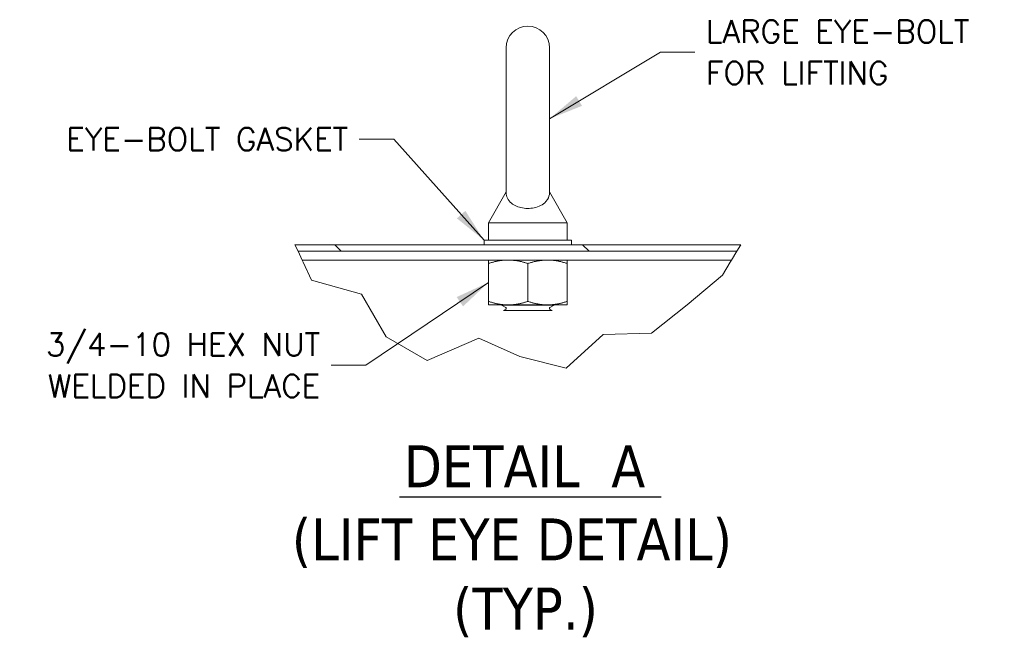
# Model space of a CAD drawing. Header units: inches. Extents: x 10 to 331, y 10 to 212.
# Tile 91 of 145: x 73 to 130, y 169 to 204. Entities that reach past the tile are written whole.
import ezdxf

# ---------------------------------------------------------------- set-up
doc = ezdxf.new("R2010")
doc.units = ezdxf.units.IN
doc.header["$LTSCALE"] = 20
doc.header["$MEASUREMENT"] = 0
for name, color, linetype, lineweight in [('Break Line (ANSI)', 7, 'Continuous', 5), ('Hatch (ANSI)', 7, 'Continuous', 5), ('Symbol (ANSI)', 7, 'Continuous', 5), ('Visible (ANSI)', 7, 'Continuous', 5)]:
    doc.layers.add(name, color=color, linetype=linetype, lineweight=lineweight)
doc.styles.add('DEFAULT-ANSI', font='tahoma.ttf')
doc.styles.add('ROMANS', font='romans.shx')
doc.styles.add('Text Style168', font='tahoma.ttf')
doc.dimstyles.new('Default (ANSI)$7', dxfattribs={"dimscale": 20, "dimtxt": 0.065, "dimasz": 0.098425, "dimexe": 0.125, "dimexo": 0.0625, "dimgap": 0.031496, "dimtad": 0, "dimtih": 1, "dimtoh": 1, "dimrnd": 1e-08, "dimzin": 0, "dimdsep": 46, "dimtxsty": 'ROMANS', "dimcen": 0.09, "dimdle": 0.393701, "dimclrd": 256, "dimclre": 256, "dimclrt": 256, "dimadec": 0, "dimazin": 0, "dimtfac": 1.538462, "dimtofl": 0, "dimtmove": 0, "dimatfit": 3, "dimfxl": 1, "dimtolj": 1, "dimtzin": 0, "dimlwd": -1, "dimlwe": -1, "dimarcsym": 0})

msp = doc.modelspace()

# ---------------------------------------------------------------- hatches: boundary and pattern name
at = {"layer": 'Hatch (ANSI)'}
h = msp.add_hatch(dxfattribs=at)
h.set_pattern_fill('ANSI31', color=256, scale=80, angle=90, style=0)
h.paths.add_polyline_path([(89.375, 191.007), (89.201, 191.382), (114.66, 191.382), (114.433, 191.007)])

# ---------------------------------------------------------------- linework, layer by layer
at = {"layer": 'Break Line (ANSI)'}
for p, q in [((89.375, 191.007), (89.201, 191.382)), ((114.66, 191.382), (114.433, 191.007)), ((89.608, 190.507), (89.375, 191.007)), ((114.433, 191.007), (114.13, 190.507)), ((89.666, 190.382), (89.608, 190.507)), ((90.145, 189.352), (89.666, 190.382)), ((114.054, 190.382), (113.602, 189.636)), ((114.13, 190.507), (114.054, 190.382)), ((113.602, 189.636), (111.595, 187.951)), ((93.006, 188.565), (90.145, 189.352)), ((94.414, 186.121), (93.006, 188.565)), ((111.595, 187.951), (109.554, 186.325)), ((96.743, 184.774), (94.414, 186.121)), ((106.802, 186.261), (104.69, 184.322)), ((109.554, 186.325), (106.802, 186.261)), ((99.698, 186.036), (96.743, 184.774)), ((102.043, 185.004), (99.698, 186.036)), ((104.69, 184.322), (102.043, 185.004))]:
    msp.add_line(p, q, dxfattribs=at)
at = {"layer": 'Symbol (ANSI)', "lineweight": 30}
msp.add_line((95.173, 176.986), (110.115, 176.986), dxfattribs=at)
at = {"layer": 'Visible (ANSI)'}
for p, q in [((101.257, 202.632), (101.257, 194.392)), ((103.737, 194.392), (103.737, 202.632)), ((101.257, 194.392), (100.257, 192.632)), ((103.737, 194.392), (104.737, 192.632)), ((100.257, 192.632), (104.737, 192.632)), ((100.257, 192.632), (100.257, 191.632)), ((104.737, 192.632), (104.737, 191.632)), ((114.66, 191.382), (89.201, 191.382)), ((104.997, 191.632), (99.997, 191.632)), ((99.997, 191.632), (99.997, 191.382)), ((104.997, 191.632), (104.997, 191.382)), ((89.375, 191.007), (114.433, 191.007)), ((89.608, 190.507), (114.13, 190.507)), ((100.247, 188.144), (100.247, 190.306)), ((102.497, 188.144), (102.497, 190.306)), ((104.747, 188.144), (104.747, 190.306)), ((100.247, 187.943), (101.372, 187.943)), ((100.997, 187.943), (100.997, 187.927)), ((103.997, 187.927), (100.997, 187.927)), ((101.237, 187.802), (100.997, 187.927)), ((101.372, 187.943), (103.622, 187.943)), ((103.622, 187.943), (104.747, 187.943)), ((103.757, 187.802), (103.997, 187.927)), ((103.997, 187.943), (103.997, 187.927)), ((101.237, 187.702), (101.103, 187.632)), ((103.891, 187.632), (101.103, 187.632)), ((103.757, 187.702), (103.891, 187.632))]:
    msp.add_line(p, q, dxfattribs=at)
for centre, radius, start, end in [((102.497, 202.632), 1.24, 0, 180), ((101.211, 187.752), 0.0564, 297.5, 62.5), ((103.783, 187.752), 0.0564, 117.5, 242.5)]:
    msp.add_arc(centre, radius, start, end, dxfattribs=at)
msp.add_open_spline([(103.737, 194.392), (103.737, 194.392), (103.737, 194.386), (103.736, 194.347), (103.734, 194.296), (103.706, 194.14), (103.658, 193.992), (103.448, 193.755), (103.341, 193.676), (103.112, 193.56), (102.989, 193.517), (102.729, 193.464), (102.6, 193.452), (102.343, 193.456), (102.221, 193.471), (101.984, 193.525), (101.874, 193.564), (101.664, 193.67), (101.571, 193.738), (101.404, 193.905), (101.343, 194.008), (101.262, 194.228), (101.258, 194.336), (101.257, 194.386), (101.257, 194.392), (101.257, 194.392)], degree=3, knots=[0.914238, 0.914238, 0.914238, 0.914238, 0.952055, 0.952055, 1.031104, 1.031104, 1.178734, 1.178734, 1.276263, 1.276263, 1.362415, 1.362415, 1.439826, 1.439826, 1.514202, 1.514202, 1.592685, 1.592685, 1.685246, 1.685246, 1.802688, 1.802688, 1.946222, 1.946222, 1.985807, 1.985807, 1.985807, 1.985807], dxfattribs=at)
for points in [[(100.247, 190.306), (100.247, 190.507), (100.247, 190.507)], [(101.372, 190.507), (100.85, 190.507), (100.247, 190.306)], [(102.497, 190.306), (101.894, 190.507), (101.372, 190.507)], [(103.622, 190.507), (103.1, 190.507), (102.497, 190.306)], [(104.747, 190.306), (104.144, 190.507), (103.622, 190.507)], [(104.747, 190.507), (104.747, 190.507), (104.747, 190.306)], [(100.247, 188.144), (100.85, 187.943), (101.372, 187.943)], [(100.247, 187.943), (100.247, 187.943), (100.247, 188.144)], [(101.372, 187.943), (101.894, 187.943), (102.497, 188.144)], [(102.497, 188.144), (103.1, 187.943), (103.622, 187.943)], [(103.622, 187.943), (104.144, 187.943), (104.747, 188.144)], [(104.747, 188.144), (104.747, 187.943), (104.747, 187.943)]]:
    msp.add_rational_spline(points, [1, 1.0379548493, 1], degree=2, dxfattribs=at)

# ---------------------------------------------------------------- texts
at = {"layer": 'Symbol (ANSI)', "char_height": 1.3, "line_spacing_factor": 1.093904, "style": 'ROMANS'}
for s, insert, width, attachment_point in [('{\\fRomanS|b0|i0;\\H1.3000;LARGE EYE-BOLT\\PFOR LIFTING}', (112.667, 202.377), 17.53027, 4), ('{\\fRomanS|b0|i0;\\H1.3000;3/4-10 HEX NUT\\P\\fromans|b0|i0;\\H1.3000;WELDED IN PLACE}', (90.646, 184.496), 18.45439, 6)]:
    msp.add_mtext(s, dxfattribs=dict(at, insert=insert, width=width, attachment_point=attachment_point))
at = {"layer": 'Symbol (ANSI)', "insert": (92.244, 197.416), "char_height": 1.3, "width": 18.85727, "attachment_point": 6, "style": 'ROMANS'}
msp.add_mtext('{\\fRomanS|b0|i0;\\H1.3000;EYE-BOLT GASKET}', dxfattribs=at)
at = {"layer": 'Symbol (ANSI)', "char_height": 2.4, "attachment_point": 7}
for s, insert, style in [('DETAIL  A', (95.413, 177.526), 'Text Style168'), ('(LIFT EYE DETAIL)', (89.022, 172.911), 'DEFAULT-ANSI'), ('(TYP.)', (98.226, 168.959), 'DEFAULT-ANSI')]:
    msp.add_mtext(s, dxfattribs=dict(at, insert=insert, style=style))

# ---------------------------------------------------------------- leaders
at = {"layer": 'Symbol (ANSI)', "annotation_type": 0, "has_hookline": 1}
for points, hookline_direction, text_width in [([(103.737, 198.575), (110.069, 202.377), (112.037, 202.377)], 0, 17.032), ([(99.997, 191.632), (94.843, 197.416), (92.874, 197.416)], 1, 18.346), ([(100.247, 189.225), (93.245, 184.496), (91.276, 184.496)], 1, 18.008)]:
    msp.add_leader(points, dimstyle='Default (ANSI)$7', override={"dimtad": 0}, dxfattribs=dict(at, hookline_direction=hookline_direction, text_width=text_width))

doc.saveas('drawing.dxf')
